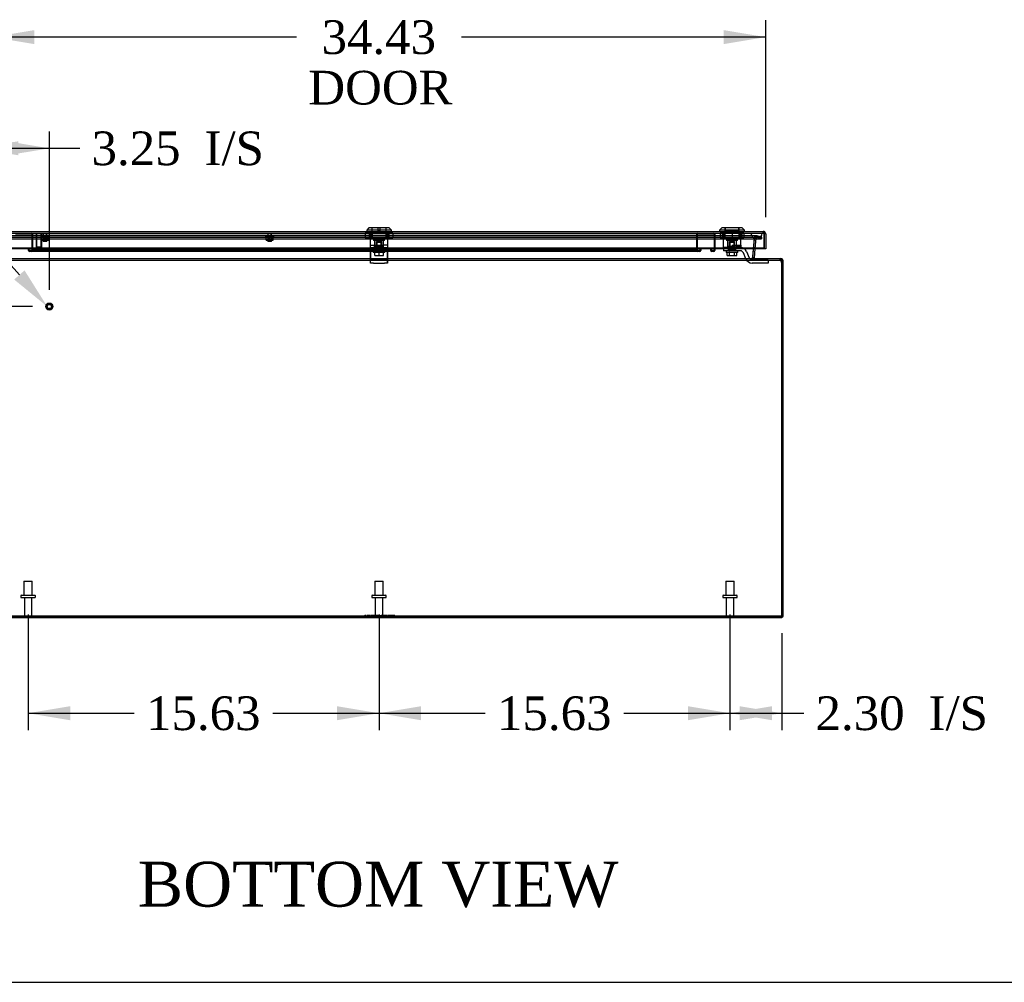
# Model space of a CAD drawing. Header units: inches. Extents: x 1 to 299, y -2 to 199.
# Tile 2 of 26: x 62 to 106, y 1 to 43. Entities that reach past the tile are written whole.
import ezdxf
from ezdxf import colors
from ezdxf.entities.mleader import LeaderData, LeaderLine
from ezdxf.enums import TextEntityAlignment as Align
from ezdxf.lldxf.tags import DXFTag
from ezdxf.math import Vec2, Vec3

# ---------------------------------------------------------------- set-up
doc = ezdxf.new("R2010")
doc.units = ezdxf.units.IN
doc.header["$MEASUREMENT"] = 0
for name, color, linetype in [('COM70220', 7, 'Continuous'), ('COM70708-4', 7, 'Continuous'), ('COM70709-12', 7, 'Continuous'), ('COM70710-7', 7, 'Continuous'), ('COM70711-4', 7, 'Continuous'), ('COM70712-12', 7, 'Continuous'), ('COM70714-1', 7, 'Continuous'), ('COM70714-4', 7, 'Continuous'), ('Default', 7, 'Continuous'), ('LOK10031', 7, 'Continuous'), ('LOK10031_CAM', 7, 'Continuous'), ('LOK10031_INSERT', 7, 'Continuous'), ('LOK10031_NUT', 7, 'Continuous'), ('LOK10031_SC', 7, 'Continuous'), ('NTS18118', 7, 'Continuous'), ('QLB20254', 7, 'Continuous'), ('STD26063', 7, 'Continuous'), ('STD26089', 7, 'Continuous'), ('STD26258', 7, 'Continuous')]:
    doc.layers.add(name, color=color, linetype=linetype)
doc.styles.add('SEACAD_Times_New_Roman', font='times.ttf')
tags = doc.linetypes.add('HIDDEN2', pattern=[0.1875, 0.125, -0.0625]).pattern_tags.tags
tags[6:7] = [DXFTag(74, 4), DXFTag(75, 0), DXFTag(340, '0'), DXFTag(46, 0.0), DXFTag(50, 0.0), DXFTag(44, 0.0), DXFTag(45, 0.0)]
tags[4:5] = [DXFTag(74, 4), DXFTag(75, 0), DXFTag(340, '0'), DXFTag(46, 0.0), DXFTag(50, 0.0), DXFTag(44, 0.0), DXFTag(45, 0.0)]
doc.dimstyles.new('HAMMOND_(STH_-_300x200)', dxfattribs={"dimtxt": 1.5, "dimasz": 1.875, "dimexe": 0.75, "dimexo": 0.75, "dimgap": 0.375, "dimtad": 0, "dimtih": 1, "dimtoh": 1, "dimzin": 0, "dimdsep": 46, "dimtxsty": 'SEACAD_Times_New_Roman', "dimblk1": '_SE_FILLED', "dimblk2": '_SE_FILLED', "dimsah": 1, "dimcen": 0.75, "dimadec": 0, "dimazin": 0, "dimtfac": 0.8, "dimtofl": 0, "dimtmove": 0, "dimatfit": 3, "dimfxl": 1, "dimtolj": 1, "dimtzin": 0, "dimarcsym": 0})

# ---------------------------------------------------------------- blocks, each defined once
blk = doc.blocks.new('SE4')
at = {"layer": 'COM70220', "color": 7, "linetype": 'HIDDEN2'}
for p, q in [((61.2, 33.924), (94.319, 33.924)), ((61.2, 33.923), (94.319, 33.923)), ((61.2, 33.921), (94.319, 33.921)), ((94.319, 33.924), (94.818, 33.924)), ((94.319, 33.923), (94.818, 33.923)), ((94.319, 33.921), (94.569, 33.921)), ((94.32, 33.924), (94.32, 33.923)), ((94.32, 33.923), (94.569, 33.921)), ((94.569, 33.921), (94.818, 33.923)), ((94.818, 33.923), (94.818, 33.924)), ((61.2, 33.675), (94.319, 33.675)), ((94.319, 33.675), (94.569, 33.675))]:
    blk.add_line(p, q, dxfattribs=at)
blk.add_arc((94.569, 33.925), 0.25, 180, 0, dxfattribs=at)
at = {"layer": 'COM70708-4', "color": 7, "linetype": 'Continuous'}
for p, q in [((95.688, 16.787), (59.868, 16.787)), ((95.688, 16.859), (95.688, 16.787))]:
    blk.add_line(p, q, dxfattribs=at)
at = {"layer": 'COM70708-4', "color": 7, "linetype": 'HIDDEN2'}
for p, q in [((94.76, 16.859), (94.76, 16.787)), ((95.26, 16.787), (95.26, 16.859))]:
    blk.add_line(p, q, dxfattribs=at)
at = {"layer": 'COM70709-12', "color": 7, "linetype": 'HIDDEN2'}
for p, q in [((94.562, 33.796), (60.958, 33.796)), ((94.576, 33.723), (94.576, 33.792)), ((94.788, 33.737), (94.576, 33.792)), ((60.732, 33.737), (94.788, 33.737)), ((60.732, 33.668), (94.788, 33.668)), ((94.562, 33.724), (60.958, 33.724)), ((94.456, 33.672), (94.391, 32.89)), ((94.456, 33.666), (94.391, 32.884)), ((94.482, 33.697), (94.456, 33.672)), ((94.482, 33.691), (94.456, 33.666)), ((94.456, 33.672), (94.456, 33.666)), ((94.482, 33.691), (94.482, 33.697)), ((94.788, 33.668), (94.576, 33.723)), ((94.788, 33.737), (94.788, 33.668)), ((94.391, 32.89), (94.391, 32.884)), ((94.389, 32.87), (94.389, 32.864)), ((94.395, 32.826), (94.395, 32.832)), ((94.396, 32.823), (94.396, 32.823)), ((94.517, 32.715), (94.517, 32.787)), ((95.626, 32.715), (95.626, 32.787)), ((95.636, 32.715), (95.636, 32.787)), ((95.65, 32.694), (95.65, 32.724)), ((95.65, 32.724), (95.688, 32.572)), ((95.65, 32.694), (95.688, 32.542)), ((59.832, 16.888), (76.993, 16.888)), ((59.832, 16.857), (95.688, 16.857)), ((77.115, 16.888), (77.147, 16.888)), ((77.162, 16.888), (77.45, 16.888)), ((77.55, 16.888), (77.804, 16.888)), ((77.909, 16.888), (95.688, 16.888))]:
    blk.add_line(p, q, dxfattribs=at)
for centre in [(94.517, 32.87), (94.517, 32.864)]:
    blk.add_ellipse(centre, major_axis=(0.128, 0), ratio=0.996195, start_param=2.985222, end_param=3.445043, dxfattribs=at)
for points, knots in [([(94.482, 33.697), (94.49, 33.713), (94.498, 33.728), (94.513, 33.756), (94.521, 33.768), (94.537, 33.786), (94.545, 33.792), (94.556, 33.796), (94.559, 33.796), (94.562, 33.796)], [0, 0, 0, 0, 0.25, 0.25, 0.5, 0.5, 0.75, 0.75, 0.8495026, 0.8495026, 0.8495026, 0.8495026]), ([(94.482, 33.691), (94.49, 33.696), (94.498, 33.702), (94.513, 33.711), (94.521, 33.715), (94.537, 33.721), (94.545, 33.723), (94.56, 33.724), (94.568, 33.724), (94.576, 33.723)], [0, 0, 0, 0, 0.25, 0.25, 0.5, 0.5, 0.75, 0.75, 1, 1, 1, 1]), ([(94.395, 32.832), (94.397, 32.819), (94.399, 32.806), (94.405, 32.783), (94.409, 32.772), (94.417, 32.754), (94.421, 32.746), (94.428, 32.737), (94.431, 32.734), (94.433, 32.732)], [0, 0, 0, 0, 0.125, 0.125, 0.25, 0.25, 0.375, 0.375, 0.4364327, 0.4364327, 0.4364327, 0.4364327]), ([(94.395, 32.826), (94.395, 32.825), (94.397, 32.822), (94.398, 32.819), (94.401, 32.816), (94.403, 32.812), (94.406, 32.809), (94.408, 32.807), (94.411, 32.804), (94.414, 32.802), (94.417, 32.8), (94.418, 32.799), (94.418, 32.799)], [0, 0, 0, 0, 0.0267961, 0.0539907, 0.081615, 0.1096959, 0.1382562, 0.1673152, 0.1968891, 0.226991, 0.2576264, 0.2621864, 0.2621864, 0.2621864, 0.2621864]), ([(94.427, 32.795), (94.427, 32.794), (94.429, 32.794), (94.433, 32.792), (94.437, 32.791), (94.445, 32.789), (94.458, 32.788), (94.475, 32.787), (94.486, 32.787), (94.491, 32.787), (94.492, 32.787)], [0.3379686, 0.3379686, 0.3379686, 0.3379686, 0.352717, 0.3854549, 0.418697, 0.4524307, 0.5828691, 0.7187026, 0.8115085, 0.8250775, 0.8250775, 0.8250775, 0.8250775]), ([(94.492, 32.715), (94.494, 32.715), (94.495, 32.715), (94.503, 32.715), (94.51, 32.715), (94.517, 32.715)], [0.8473162, 0.8473162, 0.8473162, 0.8473162, 0.875, 0.875, 1, 1, 1, 1]), ([(95.636, 32.787), (95.639, 32.787), (95.641, 32.781), (95.646, 32.759), (95.648, 32.743), (95.65, 32.724)], [0, 0, 0, 0, 0.5, 0.5, 1, 1, 1, 1]), ([(95.636, 32.715), (95.638, 32.715), (95.639, 32.714), (95.641, 32.712), (95.642, 32.711), (95.645, 32.707), (95.646, 32.705), (95.648, 32.7), (95.649, 32.697), (95.65, 32.694)], [0, 0, 0, 0, 0.25, 0.25, 0.5, 0.5, 0.75, 0.75, 1, 1, 1, 1])]:
    blk.add_open_spline(points, degree=3, knots=knots, dxfattribs=at)
at = {"layer": 'COM70709-12', "color": 7, "linetype": 'Continuous'}
blk.add_open_spline([(94.492, 32.787), (94.496, 32.787), (94.504, 32.787), (94.512, 32.787), (94.517, 32.787)], degree=3, knots=[0.8250775, 0.8250775, 0.8250775, 0.8250775, 0.9054638, 1, 1, 1, 1], dxfattribs=at)
at = {"layer": 'COM70710-7', "color": 7, "linetype": 'HIDDEN2'}
for p, q in [((94.57, 33.8), (60.941, 33.8)), ((94.515, 33.785), (94.509, 33.781)), ((94.509, 33.721), (94.509, 33.781)), ((94.515, 33.723), (94.515, 33.785)), ((94.57, 33.728), (94.57, 33.8)), ((94.579, 33.796), (94.57, 33.8)), ((94.579, 33.726), (94.579, 33.796)), ((94.783, 33.741), (94.579, 33.796)), ((60.737, 33.741), (94.783, 33.741)), ((60.737, 33.672), (94.783, 33.672)), ((94.57, 33.728), (60.951, 33.728)), ((94.462, 33.701), (94.386, 32.832)), ((94.462, 33.695), (94.421, 33.224)), ((94.466, 33.717), (94.462, 33.701)), ((94.462, 33.695), (94.462, 33.701)), ((94.466, 33.7), (94.462, 33.695)), ((94.509, 33.721), (94.466, 33.7)), ((94.466, 33.7), (94.466, 33.717)), ((94.515, 33.723), (94.509, 33.721)), ((94.57, 33.728), (94.515, 33.723)), ((94.783, 33.672), (94.579, 33.726)), ((94.783, 33.672), (94.783, 33.741)), ((59.868, 32.715), (95.652, 32.715)), ((94.386, 32.826), (94.386, 32.832)), ((94.388, 32.82), (94.388, 32.814)), ((94.429, 32.794), (94.429, 32.736)), ((94.429, 32.736), (94.435, 32.732)), ((94.435, 32.792), (94.435, 32.732)), ((94.493, 32.787), (94.493, 32.715)), ((95.652, 32.787), (95.652, 32.715)), ((95.686, 32.689), (95.686, 32.709))]:
    blk.add_line(p, q, dxfattribs=at)
at = {"layer": 'COM70710-7', "color": 7, "linetype": 'Continuous'}
for p, q in [((94.421, 33.224), (94.386, 32.826)), ((59.868, 32.787), (95.652, 32.787)), ((94.386, 32.826), (94.388, 32.82)), ((94.387, 32.823), (94.387, 32.823)), ((94.429, 32.794), (94.435, 32.792)), ((95.688, 32.679), (95.686, 32.709)), ((95.688, 16.859), (95.688, 32.679)), ((59.832, 16.859), (95.688, 16.859))]:
    blk.add_line(p, q, dxfattribs=at)
blk.add_arc((94.529, 32.999), 0.228, 231.7224, 243.9781, dxfattribs=at)
blk.add_open_spline([(95.686, 32.709), (95.683, 32.72), (95.68, 32.731), (95.675, 32.75), (95.672, 32.758), (95.666, 32.772), (95.663, 32.777), (95.658, 32.785), (95.655, 32.787), (95.652, 32.787)], degree=3, knots=[0, 0, 0, 0, 0.25, 0.25, 0.5, 0.5, 0.75, 0.75, 1, 1, 1, 1], dxfattribs=at)
at = {"layer": 'COM70710-7', "color": 7, "linetype": 'HIDDEN2'}
blk.add_open_spline([(95.686, 32.689), (95.683, 32.692), (95.68, 32.696), (95.675, 32.702), (95.672, 32.705), (95.666, 32.71), (95.663, 32.712), (95.658, 32.714), (95.655, 32.715), (95.652, 32.715)], degree=3, knots=[0, 0, 0, 0, 0.25, 0.25, 0.5, 0.5, 0.75, 0.75, 1, 1, 1, 1], dxfattribs=at)
at = {"layer": 'COM70711-4', "color": 7, "linetype": 'HIDDEN2'}
for p, q in [((94.549, 33.721), (94.509, 33.781)), ((94.57, 33.728), (94.57, 33.8)), ((94.597, 33.796), (94.57, 33.8)), ((94.579, 33.726), (94.597, 33.796)), ((94.802, 33.741), (94.597, 33.796)), ((94.462, 33.701), (94.386, 32.832)), ((94.465, 33.717), (94.462, 33.701)), ((94.534, 33.695), (94.462, 33.701)), ((94.533, 33.693), (94.462, 33.699)), ((94.535, 33.7), (94.465, 33.717)), ((94.534, 33.695), (94.492, 33.224)), ((94.535, 33.7), (94.534, 33.695)), ((94.549, 33.721), (94.535, 33.7)), ((94.57, 33.728), (94.549, 33.721)), ((94.579, 33.726), (94.57, 33.728)), ((94.783, 33.672), (94.579, 33.726)), ((94.783, 33.672), (94.802, 33.741)), ((94.386, 32.832), (94.386, 32.832)), ((94.386, 32.832), (94.386, 32.823)), ((94.395, 32.815), (94.386, 32.814)), ((94.467, 32.787), (94.429, 32.736)), ((94.474, 32.792), (94.435, 32.732)), ((94.493, 32.787), (94.493, 32.715)), ((95.652, 32.787), (95.652, 32.715))]:
    blk.add_line(p, q, dxfattribs=at)
at = {"layer": 'COM70711-4', "color": 7, "linetype": 'Continuous'}
for p, q in [((94.492, 33.224), (94.458, 32.826)), ((94.458, 32.826), (94.386, 32.832)), ((94.386, 32.823), (94.386, 32.814)), ((94.458, 32.82), (94.395, 32.815)), ((94.458, 32.826), (94.458, 32.82)), ((94.472, 32.794), (94.467, 32.787)), ((94.472, 32.794), (94.493, 32.787)), ((95.687, 32.689), (95.756, 32.709)), ((95.76, 32.679), (95.688, 32.679)), ((95.76, 32.679), (95.756, 32.709)), ((95.76, 16.859), (95.76, 32.679)), ((95.688, 16.859), (95.76, 16.859))]:
    blk.add_line(p, q, dxfattribs=at)
at = {"layer": 'COM70711-4', "color": 7, "linetype": 'HIDDEN2'}
for centre, radius, start, end in [((94.57, 33.692), 0.108, 124.2101, 166.2157), ((94.57, 33.692), 0.108, 90, 124.2101), ((94.493, 32.823), 0.108, 184.6176, 233.1651), ((94.493, 32.823), 0.108, 233.1651, 270), ((95.652, 32.679), 0.036, 34.7332, 90)]:
    blk.add_arc(centre, radius, start, end, dxfattribs=at)
at = {"layer": 'COM70711-4', "color": 7, "linetype": 'Continuous'}
for centre, radius, start, end in [((94.493, 32.823), 0.036, 184.6176, 233.1651), ((95.652, 32.679), 0.108, 16.311, 90), ((95.652, 32.679), 0.036, 16.311, 34.7332)]:
    blk.add_arc(centre, radius, start, end, dxfattribs=at)
at = {"layer": 'COM70712-12', "color": 7, "linetype": 'Continuous'}
for p, q in [((60.653, 33.997), (94.867, 33.997)), ((94.903, 33.934), (94.903, 33.992)), ((94.903, 33.99), (94.903, 33.99)), ((94.903, 33.99), (94.903, 33.89)), ((94.903, 33.99), (94.903, 33.889)), ((94.903, 33.254), (94.903, 33.934)), ((94.975, 33.889), (94.903, 33.889)), ((94.903, 33.889), (94.903, 33.224)), ((94.975, 33.889), (94.975, 33.224)), ((94.903, 33.254), (60.617, 33.254)), ((94.903, 33.224), (60.617, 33.224)), ((94.903, 33.224), (94.903, 33.254)), ((94.975, 33.224), (94.903, 33.224))]:
    blk.add_line(p, q, dxfattribs=at)
at = {"layer": 'COM70712-12', "color": 7, "linetype": 'HIDDEN2'}
for p, q in [((60.653, 33.925), (94.867, 33.925)), ((77.364, 33.925), (77.364, 33.927)), ((77.561, 33.925), (77.561, 33.997)), ((77.958, 33.925), (77.958, 33.997)), ((78.155, 33.925), (78.155, 33.927)), ((93.079, 33.925), (93.079, 33.927)), ((93.276, 33.925), (93.276, 33.997)), ((93.673, 33.925), (93.673, 33.997)), ((93.87, 33.925), (93.87, 33.927)), ((94.867, 33.925), (94.867, 33.997))]:
    blk.add_line(p, q, dxfattribs=at)
at = {"layer": 'COM70712-12', "color": 7, "linetype": 'Continuous'}
for radius, start, end in [(0.108, 70.5509, 90), (0.108, 0, 70.5288), (0.036, 0, 2.6798)]:
    blk.add_arc((94.867, 33.889), radius, start, end, dxfattribs=at)
at = {"layer": 'COM70712-12', "color": 7, "linetype": 'HIDDEN2'}
blk.add_arc((94.867, 33.889), 0.036, 2.6798, 90, dxfattribs=at)
at = {"layer": 'COM70712-12', "color": 7, "linetype": 'Continuous'}
blk.add_ellipse((94.867, 33.889), major_axis=(0.119, 0), ratio=0.908294, start_param=1.263899, end_param=1.570796, dxfattribs=at)
at = {"layer": 'COM70712-12', "color": 7, "linetype": 'HIDDEN2'}
blk.add_ellipse((94.867, 33.889), major_axis=(0.0396, 0), ratio=0.908294, start_param=0.436332, end_param=1.570796, dxfattribs=at)
at = {"layer": 'COM70714-1', "color": 7, "linetype": 'HIDDEN2'}
for p, q in [((62.339, 33.925), (62.339, 33.882)), ((91.902, 33.885), (62.339, 33.885)), ((62.339, 33.882), (62.339, 33.155)), ((91.902, 33.925), (91.902, 33.882)), ((91.902, 33.882), (91.902, 33.155)), ((91.902, 33.206), (62.339, 33.206)), ((62.339, 33.155), (62.339, 33.112)), ((91.902, 33.152), (62.339, 33.152)), ((91.902, 33.112), (62.339, 33.112)), ((91.902, 33.155), (91.902, 33.112))]:
    blk.add_line(p, q, dxfattribs=at)
at = {"layer": 'COM70714-4', "color": 7, "linetype": 'HIDDEN2'}
for p, q in [((61.569, 33.885), (62.296, 33.885)), ((62.299, 33.882), (62.299, 33.155)), ((62.339, 33.882), (62.339, 33.155)), ((91.902, 33.155), (91.902, 33.882)), ((91.942, 33.155), (91.942, 33.882)), ((91.945, 33.885), (92.672, 33.885)), ((92.675, 33.882), (92.675, 33.155)), ((92.715, 33.882), (92.715, 33.155)), ((62.151, 33.155), (62.151, 33.206)), ((62.151, 33.206), (62.191, 33.206)), ((62.191, 33.155), (62.191, 33.206)), ((62.296, 33.152), (62.194, 33.152)), ((62.296, 33.112), (62.194, 33.112)), ((92.047, 33.152), (91.945, 33.152)), ((92.047, 33.112), (91.945, 33.112)), ((92.05, 33.206), (92.05, 33.155)), ((92.09, 33.206), (92.05, 33.206)), ((92.09, 33.206), (92.09, 33.155)), ((92.527, 33.155), (92.527, 33.206)), ((92.527, 33.206), (92.567, 33.206)), ((92.567, 33.155), (92.567, 33.206)), ((92.672, 33.152), (92.57, 33.152)), ((92.672, 33.112), (92.57, 33.112))]:
    blk.add_line(p, q, dxfattribs=at)
for centre, radius, start, end in [((62.296, 33.882), 0.043, 0, 90), ((62.296, 33.882), 0.003, 0, 90), ((91.945, 33.882), 0.043, 90, 180), ((91.945, 33.882), 0.003, 90, 180), ((92.672, 33.882), 0.043, 0, 90), ((92.672, 33.882), 0.003, 0, 90), ((62.194, 33.155), 0.043, 180, 270), ((62.194, 33.155), 0.003, 180, 270), ((62.296, 33.155), 0.003, 270, 0), ((62.296, 33.155), 0.043, 270, 0), ((91.945, 33.155), 0.043, 180, 270), ((91.945, 33.155), 0.003, 180, 270), ((92.047, 33.155), 0.003, 270, 0), ((92.047, 33.155), 0.043, 270, 0), ((92.57, 33.155), 0.043, 180, 270), ((92.57, 33.155), 0.003, 180, 270), ((92.672, 33.155), 0.003, 270, 0), ((92.672, 33.155), 0.043, 270, 0)]:
    blk.add_arc(centre, radius, start, end, dxfattribs=at)
at = {"layer": 'LOK10031', "color": 7, "linetype": 'Continuous'}
for p, q in [((77.31, 34.157), (77.21, 34.057)), ((78.31, 34.057), (77.21, 34.057)), ((77.21, 34.057), (77.21, 33.997)), ((78.21, 34.157), (77.31, 34.157)), ((78.31, 34.057), (78.21, 34.157)), ((78.31, 33.997), (78.31, 34.057)), ((93.025, 34.157), (92.925, 34.057)), ((94.025, 34.057), (92.925, 34.057)), ((92.925, 34.057), (92.925, 33.997)), ((93.925, 34.157), (93.025, 34.157)), ((94.025, 34.057), (93.925, 34.157)), ((94.025, 33.997), (94.025, 34.057))]:
    blk.add_line(p, q, dxfattribs=at)
at = {"layer": 'LOK10031', "color": 7, "linetype": 'HIDDEN2'}
for p, q in [((77.364, 33.927), (77.364, 33.997)), ((77.529, 33.927), (77.364, 33.927)), ((77.367, 33.927), (77.367, 33.387)), ((77.445, 34.157), (77.445, 33.657)), ((77.529, 33.927), (77.529, 33.997)), ((77.991, 33.927), (77.529, 33.927)), ((77.991, 33.927), (77.991, 33.997)), ((78.155, 33.927), (77.991, 33.927)), ((78.075, 33.657), (78.075, 34.157)), ((78.152, 33.287), (78.152, 33.927)), ((78.155, 33.927), (78.155, 33.997)), ((93.079, 33.927), (93.079, 33.997)), ((93.244, 33.927), (93.079, 33.927)), ((93.082, 33.927), (93.082, 33.287)), ((93.16, 34.157), (93.16, 33.657)), ((93.244, 33.927), (93.244, 33.997)), ((93.706, 33.927), (93.244, 33.927)), ((93.706, 33.927), (93.706, 33.997)), ((93.87, 33.927), (93.706, 33.927)), ((93.79, 33.657), (93.79, 34.157)), ((93.867, 33.387), (93.867, 33.927)), ((93.87, 33.927), (93.87, 33.997)), ((77.367, 33.387), (77.76, 33.387)), ((77.367, 33.387), (77.367, 33.287)), ((78.075, 33.657), (77.445, 33.657)), ((77.51, 33.657), (77.51, 33.597)), ((78.01, 33.597), (77.51, 33.597)), ((77.566, 33.597), (77.566, 33.387)), ((77.566, 33.287), (77.566, 33.387)), ((77.76, 33.387), (77.76, 33.287)), ((77.76, 33.387), (77.953, 33.387)), ((77.953, 33.287), (77.953, 33.597)), ((78.152, 33.387), (77.953, 33.387)), ((78.01, 33.597), (78.01, 33.657)), ((93.79, 33.657), (93.16, 33.657)), ((93.225, 33.657), (93.225, 33.597)), ((93.725, 33.597), (93.225, 33.597)), ((93.281, 33.597), (93.281, 33.287)), ((93.475, 33.387), (93.867, 33.387)), ((93.475, 33.387), (93.475, 33.287)), ((93.668, 33.387), (93.668, 33.597)), ((93.668, 33.387), (93.668, 33.287)), ((93.725, 33.597), (93.725, 33.657)), ((93.867, 33.387), (93.867, 33.287)), ((77.367, 33.287), (77.386, 33.287)), ((77.881, 33.287), (77.76, 33.287)), ((78.152, 33.287), (78.136, 33.287)), ((93.475, 33.287), (93.082, 33.287)), ((93.848, 33.287), (93.867, 33.287))]:
    blk.add_line(p, q, dxfattribs=at)
at = {"layer": 'LOK10031_CAM', "color": 7, "linetype": 'HIDDEN2'}
for p, q in [((77.648, 33.317), (77.648, 33.287)), ((77.651, 33.317), (77.651, 33.287)), ((77.678, 33.347), (77.681, 33.347)), ((77.681, 33.347), (77.841, 33.347)), ((77.868, 33.317), (77.868, 33.287)), ((77.871, 33.317), (77.871, 33.287)), ((93.721, 33.317), (93.721, 33.287)), ((93.751, 33.347), (93.811, 33.347)), ((93.841, 33.317), (93.841, 33.287)), ((77.383, 33.137), (77.383, 33.287)), ((77.383, 33.043), (77.383, 33.137)), ((77.383, 33.137), (77.386, 33.137)), ((77.383, 32.774), (77.383, 33.043)), ((77.386, 33.287), (77.386, 33.099)), ((77.386, 33.287), (77.76, 33.287)), ((77.386, 33.137), (78.136, 33.137)), ((77.386, 33.099), (77.386, 32.83)), ((77.601, 33.287), (77.601, 33.137)), ((77.604, 33.287), (77.604, 33.137)), ((77.881, 33.287), (78.136, 33.287)), ((77.916, 33.172), (77.916, 33.137)), ((77.919, 33.287), (77.919, 33.137)), ((78.133, 33.287), (78.133, 33.137)), ((78.133, 33.043), (78.133, 33.137)), ((78.133, 32.774), (78.133, 33.043)), ((78.136, 33.287), (78.136, 33.099)), ((78.136, 33.099), (78.136, 32.83)), ((93.098, 33.287), (93.098, 33.137)), ((93.473, 33.137), (93.098, 33.137)), ((93.316, 33.287), (93.316, 33.137)), ((93.848, 33.137), (93.473, 33.137)), ((93.475, 33.287), (93.848, 33.287)), ((93.631, 33.287), (93.631, 33.137)), ((94.096, 32.774), (93.987, 33.043)), ((94.127, 33.099), (94.235, 32.83)), ((77.383, 32.587), (77.383, 32.774)), ((77.386, 32.737), (77.383, 32.737)), ((77.386, 32.587), (77.383, 32.587)), ((77.386, 32.83), (77.386, 32.737)), ((77.386, 32.587), (77.386, 32.737)), ((77.386, 32.737), (77.511, 32.737)), ((77.511, 32.587), (77.386, 32.587)), ((77.511, 32.737), (78.011, 32.737)), ((77.511, 32.587), (78.011, 32.587)), ((78.011, 32.737), (78.136, 32.737)), ((78.136, 32.587), (78.011, 32.587)), ((78.133, 32.587), (78.133, 32.774)), ((78.136, 32.83), (78.136, 32.737)), ((78.136, 32.737), (78.136, 32.587)), ((94.374, 32.737), (94.953, 32.737)), ((94.953, 32.587), (94.374, 32.587)), ((94.953, 32.737), (95.078, 32.737)), ((95.078, 32.587), (94.953, 32.587)), ((95.078, 32.737), (95.078, 32.587))]:
    blk.add_line(p, q, dxfattribs=at)
for centre, radius, start, end in [((77.678, 33.317), 0.03, 90, 180), ((77.681, 33.317), 0.03, 90, 180), ((77.838, 33.317), 0.03, 0, 90), ((77.841, 33.317), 0.03, 0, 90), ((93.751, 33.317), 0.03, 90, 180), ((93.811, 33.317), 0.03, 0, 90), ((93.848, 32.987), 0.3, 22.0194, 90), ((93.848, 32.987), 0.15, 22.0194, 90), ((94.374, 32.887), 0.3, 202.0194, 270), ((94.374, 32.887), 0.15, 202.0194, 270)]:
    blk.add_arc(centre, radius, start, end, dxfattribs=at)
at = {"layer": 'LOK10031_INSERT', "color": 7, "linetype": 'HIDDEN2'}
for p, q in [((77.447, 34.157), (77.447, 33.672)), ((77.72, 34.007), (77.72, 34.157)), ((77.72, 34.007), (77.8, 34.007)), ((77.8, 34.157), (77.8, 34.007)), ((78.072, 33.672), (78.072, 34.157)), ((93.165, 34.007), (93.162, 34.007)), ((93.162, 34.007), (93.162, 33.672)), ((93.165, 34.157), (93.165, 34.007)), ((93.165, 34.007), (93.785, 34.007)), ((93.785, 34.007), (93.785, 34.157)), ((93.785, 34.007), (93.787, 34.007)), ((93.787, 33.672), (93.787, 34.007)), ((78.072, 33.672), (77.447, 33.672)), ((77.51, 33.672), (77.51, 33.612)), ((78.01, 33.612), (77.51, 33.612)), ((77.566, 33.612), (77.566, 33.322)), ((77.566, 33.322), (77.604, 33.322)), ((77.604, 33.287), (77.604, 33.322)), ((77.642, 33.547), (77.661, 33.547)), ((77.642, 33.172), (77.642, 33.547)), ((77.874, 33.322), (77.645, 33.322)), ((77.645, 33.322), (77.645, 33.172)), ((77.661, 33.547), (77.858, 33.547)), ((77.661, 33.547), (77.661, 33.172)), ((77.858, 33.172), (77.858, 33.547)), ((77.878, 33.547), (77.858, 33.547)), ((77.874, 33.172), (77.874, 33.322)), ((77.878, 33.172), (77.878, 33.547)), ((77.953, 33.322), (77.916, 33.322)), ((77.916, 33.322), (77.916, 33.172)), ((77.953, 33.322), (77.953, 33.612)), ((78.01, 33.612), (78.01, 33.672)), ((93.787, 33.672), (93.162, 33.672)), ((93.225, 33.672), (93.225, 33.612)), ((93.725, 33.612), (93.225, 33.612)), ((93.281, 33.612), (93.281, 33.322)), ((93.319, 33.322), (93.281, 33.322)), ((93.319, 33.172), (93.319, 33.322)), ((93.357, 33.547), (93.376, 33.547)), ((93.357, 33.172), (93.357, 33.547)), ((93.589, 33.322), (93.36, 33.322)), ((93.36, 33.322), (93.36, 33.172)), ((93.376, 33.547), (93.573, 33.547)), ((93.376, 33.547), (93.376, 33.172)), ((93.573, 33.172), (93.573, 33.547)), ((93.593, 33.547), (93.573, 33.547)), ((93.589, 33.172), (93.589, 33.322)), ((93.593, 33.172), (93.593, 33.547)), ((93.668, 33.322), (93.631, 33.322)), ((93.631, 33.322), (93.631, 33.287)), ((93.668, 33.322), (93.668, 33.612)), ((93.725, 33.612), (93.725, 33.672)), ((77.604, 33.172), (77.645, 33.172)), ((77.874, 33.172), (77.645, 33.172)), ((77.874, 33.172), (77.916, 33.172)), ((93.319, 33.172), (93.36, 33.172)), ((93.589, 33.172), (93.36, 33.172)), ((93.589, 33.172), (93.631, 33.172))]:
    blk.add_line(p, q, dxfattribs=at)
at = {"layer": 'LOK10031_NUT', "color": 7, "linetype": 'HIDDEN2'}
for p, q in [((77.148, 33.94), (77.454, 33.94)), ((77.148, 33.94), (77.148, 33.725)), ((77.327, 33.94), (77.327, 33.725)), ((77.376, 33.94), (77.376, 33.725)), ((77.454, 33.94), (78.066, 33.94)), ((77.454, 33.94), (77.454, 33.725)), ((78.066, 33.94), (78.372, 33.94)), ((78.066, 33.94), (78.066, 33.725)), ((78.144, 33.725), (78.144, 33.94)), ((78.193, 33.94), (78.193, 33.725)), ((78.372, 33.94), (78.372, 33.725)), ((92.945, 33.94), (93.475, 33.94)), ((92.945, 33.94), (92.945, 33.725)), ((93.042, 33.94), (93.042, 33.725)), ((93.091, 33.94), (93.091, 33.725)), ((93.475, 33.94), (94.005, 33.94)), ((93.475, 33.94), (93.475, 33.725)), ((93.859, 33.725), (93.859, 33.94)), ((93.908, 33.94), (93.908, 33.725)), ((94.005, 33.94), (94.005, 33.725)), ((77.148, 33.725), (77.454, 33.725)), ((77.454, 33.725), (78.066, 33.725)), ((78.066, 33.725), (78.372, 33.725)), ((92.945, 33.725), (93.475, 33.725)), ((93.475, 33.725), (94.005, 33.725))]:
    blk.add_line(p, q, dxfattribs=at)
at = {"layer": 'LOK10031_SC', "color": 7, "linetype": 'HIDDEN2'}
for p, q in [((77.878, 33.512), (77.642, 33.512)), ((77.642, 33.512), (77.642, 33.137)), ((77.666, 33.512), (77.666, 33.137)), ((77.854, 33.512), (77.854, 33.137)), ((77.878, 33.137), (77.878, 33.512)), ((93.593, 33.512), (93.357, 33.512)), ((93.357, 33.512), (93.357, 33.137)), ((93.381, 33.512), (93.381, 33.137)), ((93.569, 33.512), (93.569, 33.137)), ((93.593, 33.137), (93.593, 33.512)), ((77.497, 33.137), (77.497, 33.067)), ((78.022, 33.067), (77.497, 33.067)), ((77.567, 32.93), (77.567, 33.067)), ((77.567, 32.93), (77.76, 32.93)), ((77.642, 33.137), (77.666, 33.137)), ((77.76, 32.93), (77.76, 33.067)), ((77.76, 32.93), (77.952, 32.93)), ((77.878, 33.137), (77.854, 33.137)), ((77.952, 32.93), (77.952, 33.067)), ((78.022, 33.067), (78.022, 33.137)), ((93.212, 33.137), (93.212, 33.067)), ((93.737, 33.067), (93.212, 33.067)), ((93.253, 32.93), (93.253, 33.067)), ((93.253, 32.93), (93.364, 32.93)), ((93.357, 33.137), (93.381, 33.137)), ((93.364, 32.93), (93.364, 33.067)), ((93.364, 32.93), (93.586, 32.93)), ((93.593, 33.137), (93.569, 33.137)), ((93.586, 32.93), (93.586, 33.067)), ((93.586, 32.93), (93.697, 32.93)), ((93.697, 32.93), (93.697, 33.067)), ((93.737, 33.067), (93.737, 33.137))]:
    blk.add_line(p, q, dxfattribs=at)
at = {"layer": 'NTS18118', "color": 7, "linetype": 'HIDDEN2'}
for p, q in [((62.707, 33.8), (63.075, 33.8)), ((62.707, 33.8), (62.707, 33.769)), ((62.732, 33.769), (62.707, 33.769)), ((62.732, 33.61), (62.732, 33.769)), ((62.891, 33.769), (62.732, 33.769)), ((62.809, 33.8), (62.809, 33.604)), ((62.826, 33.8), (62.826, 33.604)), ((62.891, 33.61), (62.891, 33.769)), ((63.05, 33.769), (62.891, 33.769)), ((62.956, 33.604), (62.956, 33.8)), ((62.973, 33.8), (62.973, 33.604)), ((63.05, 33.61), (63.05, 33.769)), ((63.05, 33.769), (63.075, 33.769)), ((63.075, 33.769), (63.075, 33.8)), ((72.707, 33.8), (73.075, 33.8)), ((72.707, 33.8), (72.707, 33.769)), ((72.732, 33.769), (72.707, 33.769)), ((72.732, 33.61), (72.732, 33.769)), ((72.891, 33.769), (72.732, 33.769)), ((72.809, 33.8), (72.809, 33.604)), ((72.826, 33.8), (72.826, 33.604)), ((72.891, 33.61), (72.891, 33.769)), ((73.05, 33.769), (72.891, 33.769)), ((72.956, 33.604), (72.956, 33.8)), ((72.973, 33.8), (72.973, 33.604)), ((73.05, 33.61), (73.05, 33.769)), ((73.075, 33.769), (73.05, 33.769)), ((73.075, 33.769), (73.075, 33.8)), ((62.811, 33.604), (62.732, 33.61)), ((62.732, 33.604), (62.811, 33.604)), ((62.891, 33.61), (62.811, 33.604)), ((62.811, 33.604), (62.971, 33.604)), ((62.971, 33.604), (62.891, 33.61)), ((63.05, 33.61), (62.971, 33.604)), ((62.971, 33.604), (63.05, 33.604)), ((72.811, 33.604), (72.732, 33.61)), ((72.732, 33.604), (72.811, 33.604)), ((72.891, 33.61), (72.811, 33.604)), ((72.811, 33.604), (72.971, 33.604)), ((72.971, 33.604), (72.891, 33.61)), ((73.05, 33.61), (72.971, 33.604)), ((72.971, 33.604), (73.05, 33.604))]:
    blk.add_line(p, q, dxfattribs=at)
at = {"layer": 'QLB20254', "color": 7, "linetype": 'HIDDEN2'}
for p, q in [((76.724, 16.889), (77.099, 16.889)), ((76.724, 16.889), (76.724, 16.859)), ((76.968, 16.9), (76.968, 16.887)), ((77, 16.9), (77, 16.887)), ((77.078, 16.899), (77.078, 16.889)), ((77.085, 16.899), (77.085, 16.889)), ((77.085, 16.889), (77.129, 16.889)), ((77.099, 16.889), (78.349, 16.889)), ((77.108, 16.899), (77.108, 16.889)), ((77.11, 16.899), (77.132, 16.899)), ((77.129, 16.899), (77.129, 16.889)), ((77.181, 16.899), (77.132, 16.899)), ((77.132, 16.899), (77.132, 16.889)), ((77.152, 16.899), (77.152, 16.889)), ((77.155, 16.887), (77.155, 16.9)), ((77.19, 16.899), (77.181, 16.899)), ((77.181, 16.899), (77.181, 16.889)), ((77.186, 16.887), (77.186, 16.9)), ((77.19, 16.899), (77.19, 16.889)), ((77.368, 16.899), (77.225, 16.899)), ((77.225, 16.899), (77.225, 16.889)), ((77.255, 16.899), (77.255, 16.889)), ((77.368, 16.899), (77.368, 16.889)), ((77.574, 16.899), (77.402, 16.899)), ((77.402, 16.899), (77.402, 16.889)), ((77.432, 16.899), (77.432, 16.889)), ((77.531, 16.899), (77.531, 16.889)), ((77.533, 16.887), (77.533, 16.9)), ((77.543, 16.887), (77.543, 16.9)), ((77.563, 16.887), (77.563, 16.9)), ((77.574, 16.887), (77.574, 16.9)), ((77.751, 16.899), (77.6, 16.899)), ((77.6, 16.899), (77.6, 16.889)), ((77.606, 16.899), (77.606, 16.889)), ((77.634, 16.899), (77.634, 16.889)), ((77.639, 16.899), (77.639, 16.889)), ((77.723, 16.887), (77.723, 16.9)), ((77.751, 16.887), (77.751, 16.9)), ((77.751, 16.899), (77.751, 16.889)), ((77.782, 16.9), (77.782, 16.887)), ((77.782, 16.899), (77.856, 16.899)), ((77.81, 16.9), (77.81, 16.887)), ((77.931, 16.899), (77.856, 16.899)), ((77.856, 16.899), (77.856, 16.889)), ((77.902, 16.887), (77.902, 16.9)), ((77.931, 16.887), (77.931, 16.9)), ((78.106, 16.899), (77.955, 16.899)), ((77.955, 16.899), (77.955, 16.889)), ((77.96, 16.899), (77.96, 16.889)), ((77.989, 16.899), (77.989, 16.889)), ((77.994, 16.899), (77.994, 16.889)), ((78.077, 16.887), (78.077, 16.9)), ((78.105, 16.887), (78.105, 16.9)), ((78.106, 16.899), (78.106, 16.889)), ((78.287, 16.899), (78.136, 16.899)), ((78.136, 16.899), (78.136, 16.889)), ((78.141, 16.899), (78.141, 16.889)), ((78.163, 16.899), (78.163, 16.889)), ((78.165, 16.899), (78.165, 16.889)), ((78.167, 16.899), (78.167, 16.889)), ((78.173, 16.899), (78.173, 16.889)), ((78.185, 16.899), (78.185, 16.889)), ((78.256, 16.887), (78.256, 16.9)), ((78.276, 16.899), (78.276, 16.889)), ((78.287, 16.887), (78.287, 16.9)), ((78.403, 16.899), (78.304, 16.899)), ((78.304, 16.899), (78.304, 16.889)), ((78.332, 16.899), (78.332, 16.889)), ((78.332, 16.889), (78.403, 16.889)), ((78.349, 16.889), (78.724, 16.889)), ((78.402, 16.899), (78.402, 16.889)), ((78.431, 16.899), (78.403, 16.899)), ((78.403, 16.899), (78.403, 16.889)), ((78.408, 16.899), (78.408, 16.889)), ((78.462, 16.899), (78.431, 16.899)), ((78.431, 16.899), (78.431, 16.889)), ((78.462, 16.899), (78.462, 16.889)), ((78.724, 16.889), (78.724, 16.859))]:
    blk.add_line(p, q, dxfattribs=at)
at = {"layer": 'STD26063', "color": 7, "linetype": 'HIDDEN2'}
for p, q in [((62.766, 33.925), (62.766, 33.893)), ((63.016, 33.893), (62.773, 33.893)), ((62.809, 33.893), (62.809, 33.55)), ((62.828, 33.55), (62.828, 33.893)), ((62.954, 33.55), (62.954, 33.893)), ((62.973, 33.55), (62.973, 33.893)), ((63.016, 33.893), (63.016, 33.925)), ((72.766, 33.925), (72.766, 33.893)), ((73.016, 33.893), (72.766, 33.893)), ((72.809, 33.893), (72.809, 33.55)), ((72.828, 33.55), (72.828, 33.893)), ((72.954, 33.55), (72.954, 33.893)), ((72.973, 33.55), (72.973, 33.893)), ((73.016, 33.893), (73.016, 33.925)), ((62.973, 33.55), (62.809, 33.55)), ((72.973, 33.55), (72.809, 33.55))]:
    blk.add_line(p, q, dxfattribs=at)
at = {"layer": 'STD26089', "color": 7, "linetype": 'HIDDEN2'}
for p, q in [((61.948, 18.421), (62.323, 18.421)), ((61.948, 18.421), (61.948, 17.796)), ((62.323, 17.796), (62.323, 18.421)), ((77.573, 18.421), (77.948, 18.421)), ((77.573, 18.421), (77.573, 17.796)), ((77.948, 17.796), (77.948, 18.421)), ((93.198, 18.421), (93.573, 18.421)), ((93.198, 18.421), (93.198, 17.796)), ((93.573, 17.796), (93.573, 18.421)), ((61.81, 17.766), (61.81, 17.726)), ((61.84, 17.796), (62.43, 17.796)), ((61.84, 17.696), (62.43, 17.696)), ((61.969, 17.696), (61.969, 16.919)), ((62.301, 16.919), (62.301, 17.696)), ((62.46, 17.726), (62.46, 17.766)), ((77.435, 17.766), (77.435, 17.726)), ((77.465, 17.796), (78.055, 17.796)), ((77.465, 17.696), (78.055, 17.696)), ((77.594, 17.696), (77.594, 16.919)), ((77.926, 16.919), (77.926, 17.696)), ((78.085, 17.726), (78.085, 17.766)), ((93.06, 17.766), (93.06, 17.726)), ((93.09, 17.796), (93.68, 17.796)), ((93.09, 17.696), (93.68, 17.696)), ((93.219, 17.696), (93.219, 16.919)), ((93.551, 16.919), (93.551, 17.696)), ((93.71, 17.726), (93.71, 17.766))]:
    blk.add_line(p, q, dxfattribs=at)
for centre, radius, start, end in [((61.84, 17.766), 0.03, 90, 180), ((61.84, 17.726), 0.03, 180, 270), ((62.43, 17.766), 0.03, 0, 90), ((62.43, 17.726), 0.03, 270, 0), ((77.465, 17.766), 0.03, 90, 180), ((77.465, 17.726), 0.03, 180, 270), ((78.055, 17.766), 0.03, 0, 90), ((78.055, 17.726), 0.03, 270, 0), ((93.09, 17.766), 0.03, 90, 180), ((93.09, 17.726), 0.03, 180, 270), ((93.68, 17.766), 0.03, 0, 90), ((93.68, 17.726), 0.03, 270, 0), ((62.029, 16.919), 0.06, 180, 270), ((62.241, 16.919), 0.06, 270, 0), ((77.654, 16.919), 0.06, 180, 270), ((77.866, 16.919), 0.06, 270, 0), ((93.279, 16.919), 0.06, 180, 270), ((93.491, 16.919), 0.06, 270, 0)]:
    blk.add_arc(centre, radius, start, end, dxfattribs=at)
at = {"layer": 'STD26258', "color": 7, "linetype": 'HIDDEN2'}
for p, q in [((62.461, 33.925), (62.461, 33.893)), ((62.773, 33.893), (62.461, 33.893)), ((62.492, 33.893), (62.492, 33.3)), ((62.523, 33.3), (62.523, 33.893)), ((62.711, 33.3), (62.711, 33.893)), ((62.742, 33.3), (62.742, 33.893)), ((62.773, 33.893), (62.773, 33.925)), ((62.742, 33.3), (62.492, 33.3))]:
    blk.add_line(p, q, dxfattribs=at)
for radius in [0.156, 0.125, 0.0944]:
    blk.add_circle((63.082, 30.655), radius, dxfattribs=at)
blk = doc.blocks.new('DMBLK317')
at = {"layer": 'Default', "linetype": 'Continuous', "transparency": 16777216}
for points in [[(62.42, 42.963), (60.545, 42.651), (62.42, 42.338)], [(93.1, 42.963), (93.1, 42.338), (94.975, 42.651)]]:
    blk.add_hatch(color=7, dxfattribs=at).paths.add_polyline_path(points)
at = {"layer": 'Default', "color": 7, "linetype": 'Continuous', "transparency": 16777216}
for p, q in [((60.545, 34.639), (60.545, 43.401)), ((94.975, 34.639), (94.975, 43.401)), ((74.089, 42.651), (60.545, 42.651)), ((94.975, 42.651), (81.431, 42.651))]:
    blk.add_line(p, q, dxfattribs=at)
at = {"layer": 'Default', "color": 7, "linetype": 'Continuous', "transparency": 16777216, "style": 'SEACAD_Times_New_Roman'}
for s, p in [('34.43', (75.201, 43.401)), ('DOOR', (74.614, 41.151))]:
    blk.add_text(s, height=1.5, dxfattribs=at).set_placement(p, align=Align.TOP_LEFT)
blk = doc.blocks.new('_SE_FILLED')
at = {"color": 0}
blk.add_line((0, 0), (-1, 0), dxfattribs=at)
blk.add_solid([(0, 0), (-1, -0.1665), (-1, 0.1665), (0, 0)], dxfattribs=at)
blk = doc.blocks.new('DMBLK323')
at = {"layer": 'Default', "linetype": 'Continuous', "transparency": 16777216}
for points in [[(95.26, 12.233), (95.26, 12.858), (93.385, 12.546)], [(93.813, 12.233), (95.688, 12.546), (93.813, 12.858)]]:
    blk.add_hatch(color=7, dxfattribs=at).paths.add_polyline_path(points)
at = {"layer": 'Default', "color": 7, "linetype": 'Continuous', "transparency": 16777216}
for p, q in [((93.385, 16.946), (93.385, 11.796)), ((95.688, 16.109), (95.688, 11.796)), ((93.385, 12.546), (95.919, 12.546)), ((95.919, 12.546), (96.669, 12.546))]:
    blk.add_line(p, q, dxfattribs=at)
at = {"layer": 'Default', "color": 7, "linetype": 'Continuous', "transparency": 16777216, "style": 'SEACAD_Times_New_Roman'}
for s, p in [('2.30', (97.194, 13.296)), ('I/S', (102.225, 13.296))]:
    blk.add_text(s, height=1.5, dxfattribs=at).set_placement(p, align=Align.TOP_LEFT)
blk = doc.blocks.new('DMBLK324')
at = {"layer": 'Default', "linetype": 'Continuous', "transparency": 16777216}
for points in [[(55.355, 34.59), (55.667, 32.715), (55.98, 34.59)], [(55.355, 28.78), (55.98, 28.78), (55.667, 30.655)]]:
    blk.add_hatch(color=7, dxfattribs=at).paths.add_polyline_path(points)
at = {"layer": 'Default', "color": 7, "linetype": 'Continuous', "transparency": 16777216}
for p, q in [((55.667, 36.465), (55.667, 32.715)), ((59.118, 32.715), (54.917, 32.715)), ((62.332, 30.655), (54.917, 30.655)), ((55.667, 30.655), (55.667, 26.905))]:
    blk.add_line(p, q, dxfattribs=at)
at = {"layer": 'Default', "color": 7, "linetype": 'Continuous', "transparency": 16777216, "style": 'SEACAD_Times_New_Roman'}
for s, p in [('2.06', (51.854, 32.435)), ('I/S', (56.885, 32.435))]:
    blk.add_text(s, height=1.5, dxfattribs=at).set_placement(p, align=Align.TOP_LEFT)
blk = doc.blocks.new('DMBLK325')
at = {"layer": 'Default', "linetype": 'Continuous', "transparency": 16777216}
for points in [[(61.707, 38.013), (59.832, 37.7), (61.707, 37.388)], [(61.207, 38.013), (61.207, 37.388), (63.082, 37.7)]]:
    blk.add_hatch(color=7, dxfattribs=at).paths.add_polyline_path(points)
at = {"layer": 'Default', "color": 7, "linetype": 'Continuous', "transparency": 16777216}
for p, q in [((59.832, 33.429), (59.832, 38.45)), ((63.082, 31.405), (63.082, 38.45)), ((59.832, 37.7), (63.686, 37.7)), ((63.686, 37.7), (64.436, 37.7))]:
    blk.add_line(p, q, dxfattribs=at)
at = {"layer": 'Default', "color": 7, "linetype": 'Continuous', "transparency": 16777216, "style": 'SEACAD_Times_New_Roman'}
for s, p in [('3.25', (64.961, 38.45)), ('I/S', (69.992, 38.45))]:
    blk.add_text(s, height=1.5, dxfattribs=at).set_placement(p, align=Align.TOP_LEFT)
blk = doc.blocks.new('DMBLK328')
at = {"layer": 'Default', "linetype": 'Continuous', "transparency": 16777216}
for points in [[(64.01, 12.233), (64.01, 12.858), (62.135, 12.546)], [(75.885, 12.233), (77.76, 12.546), (75.885, 12.858)]]:
    blk.add_hatch(color=7, dxfattribs=at).paths.add_polyline_path(points)
at = {"layer": 'Default', "color": 7, "linetype": 'Continuous', "transparency": 16777216}
for p, q in [((62.135, 16.946), (62.135, 11.796)), ((77.76, 16.946), (77.76, 11.796)), ((62.135, 12.546), (66.863, 12.546)), ((73.032, 12.546), (77.76, 12.546))]:
    blk.add_line(p, q, dxfattribs=at)
at = {"layer": 'Default', "color": 7, "linetype": 'Continuous', "transparency": 16777216, "style": 'SEACAD_Times_New_Roman'}
blk.add_text('15.63', height=1.5, dxfattribs=at).set_placement((67.388, 13.296), align=Align.TOP_LEFT)
blk = doc.blocks.new('DMBLK329')
at = {"layer": 'Default', "linetype": 'Continuous', "transparency": 16777216}
for points in [[(79.635, 12.233), (79.635, 12.858), (77.76, 12.546)], [(91.51, 12.233), (93.385, 12.546), (91.51, 12.858)]]:
    blk.add_hatch(color=7, dxfattribs=at).paths.add_polyline_path(points)
at = {"layer": 'Default', "color": 7, "linetype": 'Continuous', "transparency": 16777216}
for p, q in [((77.76, 16.946), (77.76, 11.796)), ((93.385, 16.946), (93.385, 11.796)), ((77.76, 12.546), (82.488, 12.546)), ((88.657, 12.546), (93.385, 12.546))]:
    blk.add_line(p, q, dxfattribs=at)
at = {"layer": 'Default', "color": 7, "linetype": 'Continuous', "transparency": 16777216, "style": 'SEACAD_Times_New_Roman'}
blk.add_text('15.63', height=1.5, dxfattribs=at).set_placement((83.013, 13.296), align=Align.TOP_LEFT)
blk = doc.blocks.new('BORDER')
at = {"layer": 'Default', "color": 7, "linetype": 'Continuous'}
blk.add_line((-41.86, 0), (0, 0), dxfattribs=at)

msp = doc.modelspace()

# ---------------------------------------------------------------- block references
at = {"layer": 'Default', "color": 7, "xscale": 7.12, "yscale": 7.12, "zscale": 7.12}
msp.add_blockref('BORDER', (299.411, 0.564), dxfattribs=at)
at = {"layer": 'Default'}
msp.add_blockref('SE4', (0, 0), dxfattribs=at)

# ---------------------------------------------------------------- texts
at = {"layer": 'Default', "color": 7, "linetype": 'Continuous', "style": 'SEACAD_Times_New_Roman'}
msp.add_text('BOTTOM VIEW', height=2, dxfattribs=at).set_placement((67.023, 5.935), align=Align.TOP_LEFT)

# ---------------------------------------------------------------- dimensions: what is measured, and where the dimension line sits
at = {"layer": 'Default', "color": 7, "linetype": 'Continuous'}
dim = msp.add_linear_dim(base=(60.545, 42.651), p1=(94.975, 33.889), p2=(60.545, 33.889), text='\\A1;<>\\PDOOR', dimstyle='HAMMOND_(STH_-_300x200)', dxfattribs=at)
dim.commit()
dim.dimension.update_dxf_attribs({"geometry": 'DMBLK317', "text_midpoint": (77.76, 42.651), "dimtype": 160})
for base, p1, p2, picture, middle in [((63.082, 37.7), (59.832, 32.679), (63.082, 30.655), 'DMBLK325', (64.436, 37.7)), ((95.688, 12.546), (93.385, 17.696), (95.688, 16.859), 'DMBLK323', (96.669, 12.546))]:
    dim = msp.add_linear_dim(base=base, p1=p1, p2=p2, text='\\A1;<> I/S', dimstyle='HAMMOND_(STH_-_300x200)', override={"dimtmove": 1}, dxfattribs=at)
    dim.commit()
    dim.dimension.update_dxf_attribs({"geometry": picture, "text_midpoint": middle, "dimtype": 160})
for base, p1, p2, angle, text, picture, middle, dimtype in [((55.667, 30.655), (59.868, 32.715), (63.082, 30.655), 90, '\\A1;<> I/S', 'DMBLK324', (55.667, 31.685), 160), ((62.135211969, 12.54598201), (62.135211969, 17.695566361), (77.760211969, 17.695566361), 0, '\\A1;<>', 'DMBLK328', (69.947711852, 12.54598201), 161), ((77.760211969, 12.54598201), (77.760211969, 17.695566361), (93.385211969, 17.695566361), 0, '\\A1;<>', 'DMBLK329', (85.572711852, 12.54598201), 161)]:
    dim = msp.add_linear_dim(base=base, p1=p1, p2=p2, angle=angle, text=text, dimstyle='HAMMOND_(STH_-_300x200)', dxfattribs=at)
    dim.commit()
    dim.dimension.update_dxf_attribs({"geometry": picture, "text_midpoint": middle, "dimtype": dimtype})

# ---------------------------------------------------------------- leaders
ml = msp.add_multileader_mtext('Standard', dxfattribs=at)
ml.set_content('{\\pxsm0.9;\\fTimes New Roman|b0||i0||c0|p34;\\W1.;GROUND STUD\\PBODY\\P}', color=7)
ml.set_leader_properties()
ml.build(insert=Vec2(0, 0))
ml.multileader.update_dxf_attribs({"dogleg_length": 0, "arrow_head_size": 1.875})
ctx = ml.context
ctx.base_point, ctx.char_height, ctx.arrow_head_size, ctx.landing_gap_size = Vec3(39.899, 37.712), 1.5, 1.875, 0.525
ctx.text_align_type = 1
notes = []
notes.append((ctx, [(0, (1, 1, 0), (56.175, 38.372), (-1, 0), 0, [(0, [(62.988, 30.655)], 0, [])])]))
ctx.mtext.insert, ctx.mtext.alignment = Vec3(47.82, 39.139), 2
for ctx, leaders in notes:
    for number, flags, end, landing, length, lines in leaders:
        leader = LeaderData()
        leader.index, (leader.has_last_leader_line, leader.has_dogleg_vector, leader.attachment_direction) = number, flags
        leader.last_leader_point, leader.dogleg_vector, leader.dogleg_length = Vec3(end), Vec3(landing), length
        for number, points, colour, breaks in lines:
            line = LeaderLine()
            line.index, line.vertices, line.color, line.breaks = number, Vec3.list(points), colors.encode_raw_color(colour), breaks
            leader.lines.append(line)
        ctx.leaders.append(leader)

doc.saveas('drawing.dxf')
